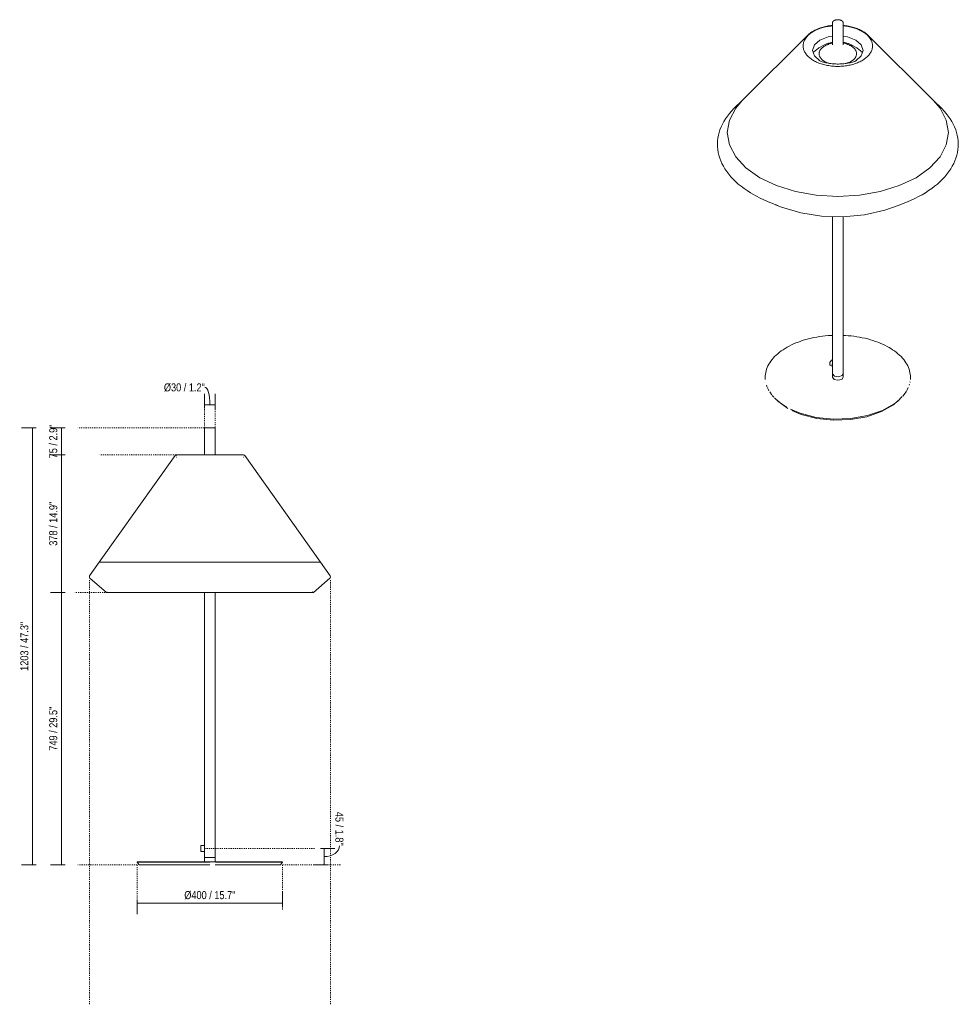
# Model space of a CAD drawing. Header units: millimetres. Extents: x -7115 to -4532, y -384 to 6923.
# Tile 1 of 2: x -7115 to -4532, y -384 to 2325. Entities that reach past the tile are written whole.
import ezdxf

# ---------------------------------------------------------------- set-up
doc = ezdxf.new("R2010")
doc.units = ezdxf.units.MM
doc.linetypes.add('Dash', pattern=[6, 3, -3])
doc.layers.add('A-ANNO-DIMS', color=7, linetype='Dash', lineweight=9, true_color=0xd2d2d2)
doc.layers.add('A-ANNO-DIMS-10', color=7, linetype='Continuous', lineweight=9)
doc.layers.add('E-LITE-EQPM', color=7, linetype='Continuous', lineweight=20)
doc.styles.add('Arial Narrow', font='ARIALN.TTF', dxfattribs={"height": 22})
doc.dimstyles.new('FARO_-_2_2mm_Arial_Narrow_mm_Inch_Left', dxfattribs={"dimscale": 304.8, "dimtxt": 22.515481, "dimasz": 0, "dimexe": 0.098425, "dimexo": 0.0625, "dimgap": 0.016404, "dimtad": 1, "dimdec": 0, "dimzin": 0, "dimdsep": 46, "dimtxsty": 'Arial Narrow', "dimblk1": 'NONE', "dimblk2": 'NONE', "dimsah": 1, "dimcen": 0.09, "dimadec": 0, "dimazin": 0, "dimtfac": 1, "dimtdec": 4, "dimtix": 1, "dimtmove": 0, "dimatfit": 3, "dimfxl": 0.032808, "dimfxlon": 1, "dimtvp": 1, "dimtolj": 1, "dimtzin": 0, "dimarcsym": 2})
doc.dimstyles.new('FARO_-_2_2mm_Arial_Narrow_mm_Inch_Left_1', dxfattribs={"dimscale": 304.8, "dimtxt": 22.515481, "dimasz": 0, "dimexe": 0.098425, "dimexo": 0.0625, "dimgap": 0.016404, "dimtad": 1, "dimdec": 0, "dimzin": 0, "dimdsep": 46, "dimtxsty": 'Arial Narrow', "dimblk1": 'NONE', "dimblk2": 'NONE', "dimsah": 1, "dimcen": 0.09, "dimadec": 0, "dimazin": 0, "dimtfac": 1, "dimtdec": 4, "dimtix": 1, "dimtmove": 1, "dimatfit": 3, "dimfxl": 0.032808, "dimfxlon": 1, "dimtvp": 1, "dimtolj": 1, "dimtzin": 0, "dimarcsym": 2})
doc.dimstyles.new('FARO_-_2_2mm_Arial_Narrow_mm_Inch_Right', dxfattribs={"dimscale": 304.8, "dimtxt": 22.515481, "dimasz": 0, "dimexe": 0.098425, "dimexo": 0.0625, "dimgap": 0.016404, "dimtad": 1, "dimdec": 0, "dimzin": 0, "dimdsep": 46, "dimtxsty": 'Arial Narrow', "dimblk1": 'NONE', "dimblk2": 'NONE', "dimsah": 1, "dimcen": 0.09, "dimadec": 0, "dimazin": 0, "dimtfac": 1, "dimtdec": 4, "dimtix": 1, "dimtmove": 1, "dimatfit": 3, "dimfxl": 0.032808, "dimfxlon": 1, "dimtvp": 1, "dimtolj": 1, "dimtzin": 0, "dimarcsym": 2})

# ---------------------------------------------------------------- blocks, each defined once
blk = doc.blocks.new('71575-07 - 71575-07 SAIGON Grey_brown floor 1M W70-548663-Alzado_PDF')
at = {"layer": 'E-LITE-EQPM'}
for p, q in [((-6606.7, 1201.5), (-6606.7, 1127.7)), ((-6576.7, 1127.7), (-6576.7, 1201.5)), ((-6687.5, 1126), (-6896.1, 832.5)), ((-6683.7, 1126.5), (-6684.6, 1126.5)), ((-6683.9, 1121.5), (-6684.6, 1121.5)), ((-6499.7, 1121.5), (-6498.8, 1121.5)), ((-6499.6, 1126.5), (-6498.8, 1126.5)), ((-6287.3, 832.5), (-6495.9, 1126)), ((-6896.1, 832.5), (-6922.6, 795.2)), ((-6896.1, 832.5), (-6895.5, 832.5)), ((-6895.5, 832.5), (-6896.1, 832.5)), ((-6895.5, 832.5), (-6893.5, 832.5)), ((-6893.5, 832.5), (-6895.5, 832.5)), ((-6893.5, 832.5), (-6890.3, 832.5)), ((-6890.3, 832.5), (-6893.5, 832.5)), ((-6890.3, 832.5), (-6885.8, 832.5)), ((-6885.8, 832.5), (-6890.3, 832.5)), ((-6885.8, 832.5), (-6880, 832.5)), ((-6880, 832.5), (-6885.8, 832.5)), ((-6880, 832.5), (-6873, 832.5)), ((-6873, 832.5), (-6880, 832.5)), ((-6873, 832.5), (-6855.3, 832.5)), ((-6855.3, 832.5), (-6873, 832.5)), ((-6855.3, 832.5), (-6844.8, 832.5)), ((-6844.8, 832.5), (-6855.3, 832.5)), ((-6844.8, 832.5), (-6833.2, 832.5)), ((-6833.2, 832.5), (-6844.8, 832.5)), ((-6833.2, 832.5), (-6820.6, 832.5)), ((-6820.6, 832.5), (-6833.2, 832.5)), ((-6820.6, 832.5), (-6807, 832.5)), ((-6807, 832.5), (-6820.6, 832.5)), ((-6807, 832.5), (-6792.4, 832.5)), ((-6792.4, 832.5), (-6807, 832.5)), ((-6792.4, 832.5), (-6777, 832.5)), ((-6777, 832.5), (-6792.4, 832.5)), ((-6777, 832.5), (-6760.8, 832.5)), ((-6760.8, 832.5), (-6777, 832.5)), ((-6760.8, 832.5), (-6743.9, 832.5)), ((-6743.9, 832.5), (-6760.8, 832.5)), ((-6743.9, 832.5), (-6726.4, 832.5)), ((-6726.4, 832.5), (-6743.9, 832.5)), ((-6726.4, 832.5), (-6689.6, 832.5)), ((-6689.6, 832.5), (-6726.4, 832.5)), ((-6689.6, 832.5), (-6670.5, 832.5)), ((-6670.5, 832.5), (-6689.6, 832.5)), ((-6670.5, 832.5), (-6611.6, 832.5)), ((-6611.6, 832.5), (-6670.5, 832.5)), ((-6611.6, 832.5), (-6591.7, 832.5)), ((-6591.7, 832.5), (-6611.6, 832.5)), ((-6591.7, 832.5), (-6571.8, 832.5)), ((-6571.8, 832.5), (-6591.7, 832.5)), ((-6571.8, 832.5), (-6512.9, 832.5)), ((-6512.9, 832.5), (-6571.8, 832.5)), ((-6512.9, 832.5), (-6493.9, 832.5)), ((-6493.9, 832.5), (-6512.9, 832.5)), ((-6493.9, 832.5), (-6457.1, 832.5)), ((-6457.1, 832.5), (-6493.9, 832.5)), ((-6457.1, 832.5), (-6439.5, 832.5)), ((-6439.5, 832.5), (-6457.1, 832.5)), ((-6439.5, 832.5), (-6422.6, 832.5)), ((-6422.6, 832.5), (-6439.5, 832.5)), ((-6422.6, 832.5), (-6406.4, 832.5)), ((-6406.4, 832.5), (-6422.6, 832.5)), ((-6406.4, 832.5), (-6391, 832.5)), ((-6391, 832.5), (-6406.4, 832.5)), ((-6391, 832.5), (-6362.8, 832.5)), ((-6362.8, 832.5), (-6391, 832.5)), ((-6362.8, 832.5), (-6350.2, 832.5)), ((-6350.2, 832.5), (-6362.8, 832.5)), ((-6350.2, 832.5), (-6338.6, 832.5)), ((-6338.6, 832.5), (-6350.2, 832.5)), ((-6338.6, 832.5), (-6328.1, 832.5)), ((-6328.1, 832.5), (-6338.6, 832.5)), ((-6328.1, 832.5), (-6310.5, 832.5)), ((-6310.5, 832.5), (-6328.1, 832.5)), ((-6310.5, 832.5), (-6303.4, 832.5)), ((-6303.4, 832.5), (-6310.5, 832.5)), ((-6303.4, 832.5), (-6297.7, 832.5)), ((-6297.7, 832.5), (-6303.4, 832.5)), ((-6297.7, 832.5), (-6289.9, 832.5)), ((-6289.9, 832.5), (-6297.7, 832.5)), ((-6289.9, 832.5), (-6287.9, 832.5)), ((-6287.9, 832.5), (-6289.9, 832.5)), ((-6287.9, 832.5), (-6287.3, 832.5)), ((-6287.3, 832.5), (-6287.9, 832.5)), ((-6260.8, 795.2), (-6287.3, 832.5)), ((-6921.8, 789), (-6876.6, 749.7)), ((-6306.8, 749.7), (-6261.6, 789)), ((-6875, 749.4), (-6876.6, 749.7)), ((-6876.4, 749.7), (-6876.4, 749.7)), ((-6876.4, 749.7), (-6872.2, 749.7)), ((-6874.5, 756.4), (-6874.7, 756.4)), ((-6874.4, 751.5), (-6874.7, 751.5)), ((-6872.2, 749.7), (-6868.1, 749.7)), ((-6868.1, 749.7), (-6862.6, 749.7)), ((-6862.6, 749.7), (-6855.8, 749.7)), ((-6855.8, 749.7), (-6847.7, 749.7)), ((-6847.7, 749.7), (-6838.4, 749.7)), ((-6838.4, 749.7), (-6827.9, 749.7)), ((-6827.9, 749.7), (-6816.2, 749.7)), ((-6816.2, 749.7), (-6803.4, 749.7)), ((-6803.4, 749.7), (-6789.6, 749.7)), ((-6789.6, 749.7), (-6774.8, 749.7)), ((-6774.8, 749.7), (-6759.1, 749.7)), ((-6759.1, 749.7), (-6742.7, 749.7)), ((-6742.7, 749.7), (-6725.4, 749.7)), ((-6725.4, 749.7), (-6707.6, 749.7)), ((-6707.6, 749.7), (-6689.1, 749.7)), ((-6689.1, 749.7), (-6670.2, 749.7)), ((-6670.2, 749.7), (-6631.4, 749.7)), ((-6631.4, 749.7), (-6611.6, 749.7)), ((-6611.6, 749.7), (-6591.7, 749.7)), ((-6606.7, 749.4), (-6606.7, 52.5)), ((-6591.7, 749.7), (-6552.1, 749.7)), ((-6576.7, 20), (-6576.7, 749.4)), ((-6552.1, 749.7), (-6513.2, 749.7)), ((-6513.2, 749.7), (-6494.3, 749.7)), ((-6494.3, 749.7), (-6475.8, 749.7)), ((-6475.8, 749.7), (-6458, 749.7)), ((-6458, 749.7), (-6440.8, 749.7)), ((-6440.8, 749.7), (-6424.3, 749.7)), ((-6424.3, 749.7), (-6408.6, 749.7)), ((-6408.6, 749.7), (-6393.8, 749.7)), ((-6393.8, 749.7), (-6380, 749.7)), ((-6380, 749.7), (-6367.2, 749.7)), ((-6367.2, 749.7), (-6355.5, 749.7)), ((-6355.5, 749.7), (-6335.7, 749.7)), ((-6335.7, 749.7), (-6327.6, 749.7)), ((-6327.6, 749.7), (-6320.8, 749.7)), ((-6320.8, 749.7), (-6315.3, 749.7)), ((-6315.3, 749.7), (-6311.2, 749.7)), ((-6311.2, 749.7), (-6307, 749.7)), ((-6309.7, 751.5), (-6308.7, 751.5)), ((-6306.8, 749.7), (-6308.4, 749.4)), ((-6307, 749.7), (-6307, 749.7)), ((-6616.2, 53), (-6616.8, 52.5)), ((-6616.8, 37.5), (-6616.8, 52.5)), ((-6616.8, 37.5), (-6616.2, 37)), ((-6606.7, 53), (-6616.2, 53)), ((-6616.2, 53), (-6616.2, 37)), ((-6616.2, 37), (-6606.7, 37)), ((-6606.7, 53), (-6606.7, 37)), ((-6606.7, 37.5), (-6606.7, 20)), ((-6791.7, 7.3), (-6786.2, 0)), ((-6591.7, 7.3), (-6791.6, 7.3)), ((-6789.5, 8), (-6791.1, 8)), ((-6791.1, 8), (-6591.7, 8)), ((-6788.6, 8), (-6789, 8)), ((-6787.2, 8), (-6788.3, 8)), ((-6591.7, 0), (-6786, 0)), ((-6785.4, 8), (-6785.9, 8)), ((-6606.7, 20), (-6606.7, 8)), ((-6606.7, 20), (-6606.4, 20)), ((-6605.9, 20), (-6606.4, 20)), ((-6605.9, 20), (-6605.2, 20)), ((-6604.2, 20), (-6605.2, 20)), ((-6604.2, 20), (-6603, 20)), ((-6601.6, 20), (-6603, 20)), ((-6601.7, 20), (-6600.1, 20)), ((-6598.4, 20), (-6600.1, 20)), ((-6598.4, 20), (-6596.6, 20)), ((-6594.7, 20), (-6596.6, 20)), ((-6594.7, 20), (-6592.7, 20)), ((-6591.7, 20), (-6592.7, 20)), ((-6590.8, 20), (-6591.7, 20)), ((-6591.7, 8), (-6392.4, 8)), ((-6590.8, 20), (-6589.9, 20)), ((-6589.9, 20), (-6588.8, 20)), ((-6587, 20), (-6588.8, 20)), ((-6587, 20), (-6585.1, 20)), ((-6583.4, 20), (-6585.1, 20)), ((-6583.4, 20), (-6581.8, 20)), ((-6580.5, 20), (-6581.9, 20)), ((-6580.5, 20), (-6579.3, 20)), ((-6578.3, 20), (-6579.3, 20)), ((-6578.3, 20), (-6577.5, 20)), ((-6577, 20), (-6577.5, 20)), ((-6577, 20), (-6576.7, 20)), ((-6576.7, 20), (-6576.8, 20)), ((-6397.4, 0), (-6576.8, 0)), ((-6576.7, 8), (-6576.7, 20)), ((-6391.9, 7.3), (-6576.4, 7.3)), ((-6399.5, 8), (-6400.1, 8)), ((-6396.6, 8), (-6397.5, 8)), ((-6397.2, 0), (-6391.7, 7.3)), ((-6392.4, 8), (-6396.2, 8))]:
    blk.add_line(p, q, dxfattribs=at)
at = {"layer": 'E-LITE-EQPM', "flags": 128}
for points in [[(-6606.7, 1201.5), (-6606.2, 1202.3), (-6605.7, 1202.5)], [(-6591.7, 1202.5), (-6596.7, 1202.5), (-6601.1, 1202.5), (-6604.2, 1202.5), (-6605.6, 1202.5), (-6605.7, 1202.5)], [(-6605.7, 1202.5), (-6604.8, 1202.5), (-6602.1, 1202.5), (-6598, 1202.5), (-6593.1, 1202.5), (-6591.7, 1202.5)], [(-6591.7, 1202.5), (-6586.7, 1202.5), (-6582.3, 1202.5), (-6579.2, 1202.5), (-6577.8, 1202.5), (-6577.7, 1202.5)], [(-6577.7, 1202.5), (-6578.6, 1202.5), (-6581.3, 1202.5), (-6585.4, 1202.5), (-6590.3, 1202.5), (-6591.7, 1202.5)], [(-6577.7, 1202.5), (-6576.9, 1202), (-6576.7, 1201.5)], [(-6687.5, 1126), (-6685.3, 1127.6), (-6684.3, 1127.7)], [(-6591.7, 1127.7), (-6604.9, 1127.7), (-6617.8, 1127.7), (-6630.2, 1127.7), (-6641.8, 1127.7), (-6652.4, 1127.7), (-6661.7, 1127.7), (-6669.7, 1127.7), (-6676, 1127.7), (-6680.6, 1127.7), (-6683.4, 1127.7), (-6684.3, 1127.7)], [(-6684.3, 1127.7), (-6683.3, 1127.7), (-6680.5, 1127.7), (-6675.9, 1127.7), (-6669.5, 1127.7), (-6661.6, 1127.7), (-6652.3, 1127.7), (-6641.7, 1127.7), (-6630, 1127.7), (-6617.6, 1127.7), (-6606.7, 1127.7)], [(-6499.1, 1127.7), (-6500.1, 1127.7), (-6502.9, 1127.7), (-6507.5, 1127.7), (-6513.9, 1127.7), (-6521.8, 1127.7), (-6531.2, 1127.7), (-6541.8, 1127.7), (-6553.4, 1127.7), (-6565.8, 1127.7), (-6578.7, 1127.7), (-6591.7, 1127.7)], [(-6576.7, 1127.7), (-6565.6, 1127.7), (-6553.2, 1127.7), (-6541.6, 1127.7), (-6531, 1127.7), (-6521.7, 1127.7), (-6513.8, 1127.7), (-6507.4, 1127.7), (-6502.8, 1127.7), (-6500.1, 1127.7), (-6499.1, 1127.7)], [(-6499.1, 1127.7), (-6496.6, 1126.8), (-6495.9, 1126)], [(-6921.8, 789), (-6923.3, 791.5), (-6923, 794.4), (-6922.6, 795.2)], [(-6260.8, 795.2), (-6260, 792.4), (-6260.9, 789.7), (-6261.6, 789)], [(-6606.6, 749.4), (-6614.8, 749.4), (-6637.8, 749.4), (-6660.5, 749.4), (-6682.7, 749.4), (-6704.3, 749.4), (-6725.1, 749.4), (-6745.1, 749.4), (-6764, 749.4), (-6781.8, 749.4), (-6798.3, 749.4), (-6813.5, 749.4), (-6827.1, 749.4), (-6839.2, 749.4), (-6849.6, 749.4), (-6858.4, 749.4), (-6865.3, 749.4), (-6870.4, 749.4), (-6873.6, 749.4), (-6875, 749.4), (-6875, 749.4)], [(-6875, 749.4), (-6874.1, 749.4), (-6871.3, 749.4), (-6866.6, 749.4), (-6860, 749.4), (-6851.7, 749.4), (-6841.6, 749.4), (-6829.9, 749.4), (-6816.6, 749.4), (-6801.8, 749.4), (-6785.6, 749.4), (-6768, 749.4), (-6749.3, 749.4), (-6729.6, 749.4), (-6708.9, 749.4), (-6687.5, 749.4), (-6665.4, 749.4), (-6642.8, 749.4), (-6619.9, 749.4), (-6596.8, 749.4), (-6591.7, 749.4)], [(-6591.7, 749.4), (-6568.6, 749.4), (-6545.6, 749.4), (-6522.9, 749.4), (-6500.7, 749.4), (-6479.1, 749.4), (-6458.3, 749.4), (-6438.3, 749.4), (-6419.4, 749.4), (-6401.6, 749.4), (-6385.1, 749.4), (-6369.9, 749.4), (-6356.3, 749.4), (-6344.2, 749.4), (-6333.8, 749.4), (-6325.1, 749.4), (-6318.1, 749.4), (-6313, 749.4), (-6309.8, 749.4), (-6308.4, 749.4), (-6308.4, 749.4)], [(-6308.4, 749.4), (-6309.3, 749.4), (-6312.2, 749.4), (-6316.9, 749.4), (-6323.4, 749.4), (-6331.7, 749.4), (-6341.8, 749.4), (-6353.5, 749.4), (-6366.8, 749.4), (-6381.6, 749.4), (-6397.9, 749.4), (-6415.4, 749.4), (-6434.1, 749.4), (-6453.8, 749.4), (-6474.5, 749.4), (-6495.9, 749.4), (-6518, 749.4), (-6540.6, 749.4), (-6563.5, 749.4), (-6576.8, 749.4)], [(-6791.7, 7.3), (-6791.4, 7.9), (-6791.2, 8)], [(-6392.2, 8), (-6391.7, 7.6), (-6391.7, 7.3)]]:
    blk.add_lwpolyline(points, dxfattribs=at)
blk = doc.blocks.new('71575-07 - 71575-07 SAIGON Grey_brown floor 1M W70-548663-00 Isometrico PDF')
at = {"layer": 'E-LITE-EQPM', "color": 8, "lineweight": 9}
for points in [[(-7104.6, 2253.1), (-7104.6, 2255.4), (-7104.4, 2257.7), (-7104, 2260), (-7103.4, 2262.3), (-7102.7, 2264.5), (-7101.8, 2266.8), (-7100.8, 2269), (-7099.6, 2271.2), (-7098.3, 2273.3), (-7096.9, 2275.5), (-7095.2, 2277.5), (-7093.6, 2279.5), (-7091.6, 2281.5), (-7089.7, 2283.4), (-7087.6, 2285.3), (-7085.3, 2287), (-7083, 2288.9), (-7080.5, 2290.5), (-7078, 2292.2), (-7075.2, 2293.7), (-7072.4, 2295.2), (-7069.6, 2296.6), (-7066.6, 2298), (-7063.5, 2299.3), (-7060.4, 2300.5), (-7057.2, 2301.7), (-7053.8, 2302.7), (-7050.5, 2303.7), (-7047, 2304.7), (-7043.5, 2305.5), (-7040, 2306.2), (-7036.4, 2306.9), (-7032.7, 2307.5), (-7029, 2308), (-7025.3, 2308.4), (-7024.3, 2308.5)], [(-7092.1, 2282.6), (-7090, 2284.5), (-7087.9, 2286.3), (-7085.5, 2288.2), (-7083.2, 2289.9), (-7080.7, 2291.7), (-7078, 2293.3), (-7075.2, 2294.9), (-7072.4, 2296.4), (-7069.5, 2297.8), (-7066.5, 2299.3), (-7063.4, 2300.5), (-7060.2, 2301.7), (-7056.9, 2302.8), (-7053.6, 2303.9), (-7050.1, 2304.9), (-7046.7, 2305.9), (-7043.1, 2306.6), (-7039.5, 2307.4), (-7035.9, 2308.1), (-7032.2, 2308.7), (-7028.6, 2309.2), (-7024.9, 2309.5), (-7024.3, 2309.5)], [(-7024.3, 2316.3), (-7024.3, 2316.7), (-7024.3, 2317.1), (-7024.2, 2317.5), (-7024.1, 2317.9), (-7024, 2318.3), (-7023.8, 2318.6), (-7023.7, 2319), (-7023.5, 2319.3), (-7023.3, 2319.7), (-7023, 2320), (-7022.7, 2320.4), (-7022.4, 2320.7), (-7022.1, 2321), (-7021.9, 2321.3), (-7021.6, 2321.6), (-7021.2, 2321.9), (-7020.8, 2322.2), (-7020.4, 2322.5), (-7020, 2322.7), (-7019.5, 2322.9), (-7019.1, 2323.2), (-7018.7, 2323.4), (-7018.2, 2323.6), (-7017.8, 2323.8), (-7017.2, 2324), (-7016.7, 2324.2), (-7016.2, 2324.4), (-7015.7, 2324.5), (-7015.2, 2324.7), (-7014.6, 2324.8), (-7014.1, 2324.9), (-7013.5, 2325.1), (-7012.9, 2325.1), (-7012.3, 2325.2), (-7011.9, 2325.3), (-7011.3, 2325.3), (-7010.7, 2325.4), (-7010.1, 2325.4), (-7009.5, 2325.4), (-7008.9, 2325.4), (-7008.4, 2325.4), (-7007.8, 2325.4), (-7007.2, 2325.3), (-7006.6, 2325.3), (-7006, 2325.2), (-7005.5, 2325.1), (-7004.9, 2325), (-7004.4, 2324.9), (-7003.8, 2324.8), (-7003.2, 2324.6), (-7002.7, 2324.5), (-7002.2, 2324.3), (-7001.7, 2324.1), (-7001.2, 2323.9), (-7000.7, 2323.7), (-7000.2, 2323.5), (-6999.8, 2323.3), (-6999.3, 2323.1), (-6998.9, 2322.8)], [(-6994.4, 2316.3), (-6994.4, 2316.7), (-6994.4, 2317.1), (-6994.5, 2317.5), (-6994.6, 2317.9), (-6994.7, 2318.3), (-6994.9, 2318.6), (-6995, 2319), (-6995.2, 2319.3), (-6995.4, 2319.7), (-6995.6, 2320), (-6995.9, 2320.4), (-6996.2, 2320.7), (-6996.5, 2321), (-6996.8, 2321.3), (-6997.1, 2321.6), (-6997.5, 2321.9), (-6997.9, 2322.2), (-6998.3, 2322.5), (-6998.7, 2322.7), (-6998.9, 2322.8)], [(-6994.4, 2309.5), (-6990.9, 2309.3), (-6987.2, 2308.8), (-6983.5, 2308.2), (-6979.9, 2307.5), (-6976.3, 2306.8), (-6972.7, 2306), (-6969.2, 2305.1), (-6965.9, 2304.1), (-6962.5, 2303.1), (-6959.2, 2302), (-6955.9, 2300.8), (-6952.8, 2299.4), (-6949.8, 2298.2), (-6946.8, 2296.7), (-6944, 2295.2), (-6942, 2294.1)], [(-6994.4, 2308.5), (-6991.6, 2308.2), (-6987.9, 2307.8), (-6984.3, 2307.2), (-6980.6, 2306.6), (-6977, 2305.9), (-6973.5, 2305.1), (-6970, 2304.3), (-6966.6, 2303.3), (-6963.3, 2302.3), (-6960, 2301.2), (-6956.8, 2300), (-6953.7, 2298.8), (-6950.7, 2297.4), (-6947.8, 2296), (-6944.9, 2294.5), (-6942.5, 2293.1)], [(-7058.5, 2212.4), (-7073.6, 2225.5), (-7078.9, 2240.8), (-7073.6, 2256.2), (-7058.5, 2269.3), (-7035.9, 2277.9), (-7024.4, 2280)], [(-6994.3, 2280), (-6982.7, 2277.9), (-6960.1, 2269.3)], [(-6914, 2253.1), (-6914.1, 2255.4), (-6914.3, 2257.7), (-6914.7, 2260), (-6915.3, 2262.3), (-6916, 2264.5), (-6916.8, 2266.8), (-6917.9, 2269), (-6919.1, 2271.2), (-6920.3, 2273.3), (-6921.8, 2275.5), (-6923.4, 2277.5), (-6925.1, 2279.5), (-6927, 2281.5), (-6929, 2283.4), (-6931.1, 2285.3), (-6933.3, 2287), (-6935.7, 2288.9), (-6938.2, 2290.5), (-6940.7, 2292.2), (-6942.5, 2293.1)], [(-6926.5, 2282.6), (-6928.7, 2284.5), (-6930.8, 2286.3), (-6933.1, 2288.2), (-6935.5, 2289.9), (-6938, 2291.7), (-6940.7, 2293.3), (-6942, 2294.1)], [(-7104.6, 2253.1), (-7104.6, 2250.7), (-7104.4, 2248.5), (-7104, 2246.2), (-7103.4, 2243.8), (-7102.7, 2241.6), (-7101.8, 2239.4), (-7100.8, 2237.1), (-7099.6, 2235), (-7098.3, 2232.9), (-7096.9, 2230.7), (-7095.2, 2228.7), (-7093.6, 2226.7), (-7091.6, 2224.7), (-7089.7, 2222.8), (-7087.6, 2220.9), (-7085.3, 2219.1), (-7083, 2217.3), (-7080.5, 2215.6), (-7078, 2214), (-7076.2, 2213)], [(-6914, 2253.1), (-6914.1, 2250.7), (-6914.3, 2248.5), (-6914.7, 2246.2), (-6915.3, 2243.8), (-6916, 2241.6), (-6916.8, 2239.4), (-6917.9, 2237.1), (-6919.1, 2235), (-6920.3, 2232.9), (-6921.8, 2230.7), (-6923.4, 2228.7), (-6925.1, 2226.7), (-6927, 2224.7), (-6929, 2222.8), (-6931.1, 2220.9), (-6933.3, 2219.1), (-6935.7, 2217.3), (-6938.2, 2215.6), (-6940.7, 2214), (-6943.4, 2212.4), (-6946.2, 2210.9), (-6949.1, 2209.5), (-6952.1, 2208.1), (-6955.2, 2206.8), (-6958.3, 2205.6), (-6961.5, 2204.4), (-6964.9, 2203.4), (-6968.2, 2202.4), (-6971.7, 2201.5), (-6975.2, 2200.6), (-6978.7, 2199.9), (-6982.3, 2199.3), (-6985.9, 2198.7), (-6989.6, 2198.1), (-6993.3, 2197.7), (-6997, 2197.4), (-7000.8, 2197.1), (-7004.6, 2197), (-7008.4, 2196.9), (-7012.1, 2196.9), (-7015.8, 2197), (-7019.6, 2197.2), (-7023.3, 2197.5), (-7027.1, 2197.9), (-7030.8, 2198.4), (-7034.4, 2198.9), (-7038.1, 2199.6), (-7041.7, 2200.2), (-7045.1, 2201), (-7048.6, 2201.9), (-7052, 2202.9), (-7055.3, 2203.8), (-7058.6, 2205), (-7061.8, 2206.2), (-7065, 2207.4), (-7068, 2208.7), (-7070.9, 2210.1), (-7073.8, 2211.6), (-7076.2, 2213)], [(-7075.8, 2236), (-7075.2, 2236.6), (-7073, 2238.8), (-7070.7, 2240.8), (-7068.3, 2242.7), (-7066, 2244.4), (-7063.7, 2246.1), (-7061.3, 2247.6), (-7059.7, 2248.6)], [(-7045.6, 2210.5), (-7047.1, 2211.4), (-7048.4, 2212.3), (-7049.8, 2213.2), (-7051.1, 2214.1), (-7052.2, 2215.1), (-7053.3, 2216.2), (-7054.4, 2217.1), (-7055.3, 2218.2), (-7056.2, 2219.3), (-7057.1, 2220.4), (-7057.8, 2221.5), (-7058.4, 2222.7), (-7059, 2223.8), (-7059.5, 2225), (-7060, 2226.2), (-7060.3, 2227.4), (-7060.6, 2228.6), (-7060.8, 2229.8), (-7060.9, 2231), (-7060.9, 2232.2), (-7060.8, 2233.4), (-7060.7, 2234.6), (-7060.4, 2235.9), (-7060.1, 2237), (-7059.7, 2238.2), (-7059.2, 2239.4), (-7058.6, 2240.5), (-7058, 2241.7), (-7057.3, 2242.9), (-7056.4, 2243.9), (-7055.5, 2245.1), (-7054.7, 2246.2), (-7053.6, 2247.1), (-7052.5, 2248.2), (-7051.4, 2249.2), (-7050.1, 2250.1), (-7048.8, 2251.1), (-7047.5, 2252), (-7046.1, 2252.9), (-7044.6, 2253.6), (-7043.1, 2254.5), (-7041.5, 2255.2), (-7039.9, 2256), (-7038.2, 2256.6), (-7036.4, 2257.3), (-7034.7, 2257.9), (-7032.9, 2258.5), (-7031.9, 2258.8)], [(-7049.5, 2254.4), (-7047.9, 2255.3), (-7046.2, 2256.2), (-7044.4, 2257), (-7042.6, 2257.8), (-7040.7, 2258.6), (-7038.7, 2259.3), (-7036.8, 2259.9), (-7034.8, 2260.5), (-7032.7, 2261.1), (-7030.7, 2261.6), (-7028.6, 2262.1), (-7026.4, 2262.6), (-7024.3, 2262.9)], [(-6994.4, 2262.9), (-6992.8, 2262.7), (-6990.7, 2262.2), (-6988.6, 2261.8), (-6986.4, 2261.3), (-6984.4, 2260.7), (-6982.4, 2260.1), (-6980.4, 2259.5), (-6978.5, 2258.8), (-6976.6, 2258), (-6974.8, 2257.2), (-6972.9, 2256.4), (-6971.3, 2255.6), (-6969.5, 2254.7), (-6969.2, 2254.4)], [(-6973, 2253.1), (-6974.5, 2253.9), (-6976, 2254.7), (-6977.6, 2255.5), (-6979.2, 2256.2), (-6981, 2256.8), (-6982.6, 2257.4), (-6984.5, 2258.1), (-6986.3, 2258.6), (-6986.8, 2258.8)], [(-6985.3, 2205.3), (-6985, 2205.4), (-6983.1, 2206), (-6981.4, 2206.6), (-6979.7, 2207.2), (-6978.1, 2207.9), (-6976.4, 2208.7), (-6974.9, 2209.5), (-6973.4, 2210.2), (-6972, 2211.1), (-6970.5, 2212), (-6969.2, 2213), (-6968, 2213.8), (-6966.7, 2214.8), (-6965.7, 2215.9), (-6964.6, 2216.8), (-6963.6, 2217.9), (-6962.6, 2219), (-6961.9, 2220.1), (-6961.1, 2221.2), (-6960.4, 2222.4), (-6959.7, 2223.5), (-6959.2, 2224.7), (-6958.8, 2225.9), (-6958.5, 2227), (-6958.2, 2228.3), (-6958, 2229.5), (-6957.8, 2230.7), (-6957.8, 2231.9), (-6957.8, 2233.2), (-6958, 2234.3), (-6958.2, 2235.5), (-6958.5, 2236.7), (-6958.9, 2237.9), (-6959.3, 2239.1), (-6959.9, 2240.2), (-6960.5, 2241.4), (-6961.2, 2242.6), (-6962, 2243.6), (-6962.8, 2244.8), (-6963.8, 2245.9), (-6964.8, 2246.8), (-6965.9, 2247.9), (-6967, 2248.9), (-6968.2, 2249.8), (-6969.4, 2250.8), (-6970.8, 2251.7), (-6972.2, 2252.6), (-6973, 2253.1)], [(-6960.1, 2269.3), (-6945.1, 2256.2), (-6939.7, 2240.8), (-6945.1, 2225.5), (-6960.1, 2212.4), (-6963.6, 2210.5)], [(-6942.8, 2236), (-6943.4, 2236.6), (-6945.7, 2238.8), (-6948, 2240.8), (-6950.3, 2242.7), (-6952.6, 2244.4), (-6955, 2246.1), (-6957.4, 2247.6), (-6959, 2248.6)], [(-6957, 2213.1), (-6959.9, 2211.9), (-6963, 2210.7), (-6966.1, 2209.8), (-6969.2, 2208.8), (-6972.5, 2207.9), (-6975.8, 2207), (-6979.2, 2206.4), (-6982.6, 2205.7), (-6986, 2205.1), (-6989.6, 2204.6), (-6993.1, 2204.2), (-6996.7, 2203.8), (-7000.2, 2203.6), (-7003.9, 2203.5), (-7007.5, 2203.4), (-7011.1, 2203.4), (-7014.7, 2203.5), (-7018.3, 2203.6), (-7021.9, 2203.8), (-7025.4, 2204.2), (-7028.9, 2204.6), (-7032.4, 2205.1), (-7035.9, 2205.7), (-7039.3, 2206.4), (-7042.7, 2207), (-7046, 2207.8), (-7049.2, 2208.8), (-7052.4, 2209.7), (-7055.5, 2210.7), (-7058.5, 2211.8), (-7061.6, 2213), (-7061.7, 2213.1)], [(-7045.6, 2210.5), (-7044.2, 2209.7), (-7042.6, 2208.9), (-7041.1, 2208.1), (-7039.4, 2207.4), (-7037.7, 2206.8), (-7036, 2206.1), (-7034.2, 2205.5), (-7033.8, 2205.4)], [(-7272.4, 2103.4), (-7290.4, 2082.3), (-7307.7, 2049.3), (-7313.5, 2015.1), (-7307.7, 1980.8), (-7290.4, 1947.8), (-7262.3, 1917.4), (-7224.4, 1890.7)], [(-7224.4, 1890.7), (-7262.3, 1917.4), (-7290.4, 1947.8), (-7307.7, 1980.8), (-7313.5, 2015.1), (-7307.7, 2049.3), (-7290.4, 2082.3), (-7272.4, 2103.4)], [(-7224.4, 1890.7), (-7178.3, 1868.9), (-7125.7, 1852.7), (-7068.6, 1842.7), (-7009.3, 1839.3), (-6950, 1842.7), (-6893, 1852.7), (-6840.3, 1868.9), (-6794.2, 1890.7), (-6756.4, 1917.4), (-6728.2, 1947.8), (-6711, 1980.8), (-6705.1, 2015.1), (-6711, 2049.3), (-6728.2, 2082.3), (-6746.3, 2103.4)], [(-6746.3, 2103.4), (-6728.2, 2082.3), (-6711, 2049.3), (-6705.1, 2015.1), (-6711, 1980.8), (-6728.2, 1947.8), (-6756.4, 1917.4), (-6794.2, 1890.7), (-6840.3, 1868.9), (-6893, 1852.7), (-6950, 1842.7), (-7009.3, 1839.3), (-7068.6, 1842.7), (-7125.7, 1852.7), (-7178.3, 1868.9), (-7224.4, 1890.7)], [(-7295.2, 2080.7), (-7301.7, 2073.9), (-7307.7, 2067), (-7313.3, 2059.9), (-7318.4, 2052.7), (-7322.9, 2045.3), (-7327, 2038), (-7330.6, 2030.4), (-7333.6, 2022.7), (-7336.1, 2015.1), (-7338.1, 2007.3), (-7339.5, 1999.4), (-7340.5, 1991.6), (-7340.8, 1983.7), (-7340.7, 1975.8), (-7339.9, 1968), (-7338.7, 1960.1), (-7336.8, 1952.4), (-7334.5, 1944.6), (-7331.7, 1936.9), (-7328.3, 1929.3), (-7324.3, 1921.9), (-7319.9, 1914.6), (-7315, 1907.3), (-7309.5, 1900.2), (-7303.7, 1893.2), (-7297.4, 1886.4), (-7290.5, 1879.8), (-7283.3, 1873.2), (-7275.7, 1867), (-7267.5, 1860.9), (-7259.1, 1855), (-7250.1, 1849.3), (-7242.8, 1844.9)], [(-6723.5, 2080.7), (-6717, 2073.9), (-6711, 2067), (-6705.3, 2059.9), (-6700.3, 2052.7), (-6695.7, 2045.3), (-6691.7, 2038), (-6688.1, 2030.4), (-6685, 2022.7), (-6682.5, 2015.1), (-6680.6, 2007.3), (-6679.1, 1999.4), (-6678.2, 1991.6), (-6677.9, 1983.7), (-6678, 1975.8), (-6678.7, 1968), (-6680, 1960.1), (-6681.8, 1952.4), (-6684.2, 1944.6), (-6687, 1936.9), (-6690.4, 1929.3), (-6694.4, 1921.9), (-6698.7, 1914.6), (-6703.7, 1907.3), (-6709.1, 1900.2), (-6714.9, 1893.2), (-6721.3, 1886.4), (-6728.1, 1879.8), (-6735.3, 1873.2), (-6743, 1867), (-6751.1, 1860.9), (-6759.6, 1855), (-6768.5, 1849.3), (-6777.7, 1843.7), (-6787.5, 1838.5), (-6797.4, 1833.5), (-6807.7, 1828.7), (-6817.4, 1824.5)], [(-7242.8, 1844.9), (-7233.3, 1839.6), (-7223.3, 1834.5), (-7213.1, 1829.7), (-7202.5, 1825), (-7201.2, 1824.5)], [(-7180.6, 1816.1), (-7164.3, 1809.5), (-7111.3, 1793.9), (-7053.9, 1785), (-6994.5, 1783.2), (-6935.7, 1788.6), (-6880.1, 1800.9), (-6843, 1813.9)], [(-7209, 1336.2), (-7209.2, 1340.9), (-7209.1, 1345.5), (-7208.6, 1350.1), (-7207.8, 1354.7), (-7206.8, 1359.3), (-7205.4, 1364), (-7203.7, 1368.4), (-7201.6, 1373), (-7199.3, 1377.4), (-7196.7, 1381.7), (-7193.8, 1386.1), (-7190.5, 1390.4), (-7187, 1394.4), (-7183.2, 1398.5), (-7179.1, 1402.5), (-7174.7, 1406.4), (-7170.1, 1410.2), (-7165.2, 1413.9), (-7160.1, 1417.4), (-7154.7, 1420.8), (-7149.1, 1424.1), (-7143.3, 1427.2), (-7137.3, 1430.4), (-7131, 1433.2), (-7124.6, 1436), (-7117.9, 1438.5), (-7111.2, 1440.9), (-7104.3, 1443.3), (-7097.2, 1445.4), (-7089.9, 1447.3), (-7082.5, 1449.1), (-7075, 1450.7), (-7067.5, 1452.1), (-7059.8, 1453.4), (-7052, 1454.4), (-7044.2, 1455.4), (-7036.3, 1456.1), (-7028.4, 1456.6), (-7024.2, 1456.8)], [(-6994.5, 1456.8), (-6988.6, 1456.5), (-6980.6, 1455.9), (-6972.7, 1455.2), (-6964.9, 1454.2), (-6957.2, 1453.1), (-6949.5, 1451.8), (-6942, 1450.3), (-6934.5, 1448.7), (-6927.1, 1446.9), (-6919.9, 1444.9), (-6912.9, 1442.8), (-6906, 1440.4), (-6899.2, 1438), (-6892.7, 1435.4), (-6886.3, 1432.6), (-6880, 1429.7), (-6874, 1426.6), (-6868.3, 1423.4), (-6868.1, 1423.4)], [(-6809.7, 1336.2), (-6809.5, 1340.9), (-6809.6, 1345.5), (-6810.1, 1350.1), (-6810.8, 1354.7), (-6811.9, 1359.3), (-6813.3, 1364), (-6815, 1368.4), (-6817.1, 1373), (-6819.4, 1377.4), (-6822, 1381.7), (-6824.9, 1386.1), (-6828.2, 1390.4), (-6831.7, 1394.4), (-6835.5, 1398.5), (-6839.6, 1402.5), (-6843.9, 1406.4), (-6848.6, 1410.2), (-6853.5, 1413.9), (-6858.6, 1417.4), (-6863.9, 1420.8), (-6868.1, 1423.4)], [(-7026.7, 1388.6), (-7031.6, 1382.6), (-7031.6, 1376), (-7030.3, 1375)], [(-7024.3, 1379.9), (-7024.9, 1378.7), (-7024.9, 1372.1), (-7024.3, 1371.5)], [(-7024.3, 1352.6), (-7024.2, 1350.7), (-7018.6, 1344.8)], [(-7024.3, 1351.2), (-7024.3, 1351.7), (-7024.3, 1352.1)], [(-6994.4, 1341.9), (-6998.8, 1335.8), (-7009.3, 1333.3), (-7019.9, 1335.8)], [(-7018.6, 1344.8), (-7007.5, 1343.1), (-6997.5, 1346.4), (-6994.5, 1352.8)], [(-6994.4, 1352.3), (-6994.4, 1351.7), (-6994.4, 1351.2)], [(-7198.8, 1304.6), (-7200.2, 1307), (-7201.8, 1310.4)], [(-6820.5, 1303.7), (-6827.1, 1294), (-6830.5, 1289.8)], [(-6812.2, 1322.4), (-6812.8, 1320.6), (-6813.2, 1319.4)], [(-7169.1, 1271.9), (-7180.4, 1281.7), (-7183.4, 1284.7)], [(-6844, 1276.3), (-6856.4, 1266.1), (-6889.5, 1247), (-6929.5, 1233), (-6974.3, 1225), (-7021.1, 1223.3), (-7067.2, 1228.2), (-7109.9, 1239.3), (-7135.7, 1250.1)], [(-6847.7, 1273.4), (-6852, 1270.1), (-6855.3, 1267.8)], [(-6856, 1267.3), (-6886.1, 1250.5), (-6927.3, 1236), (-6973.3, 1227.8), (-7021.4, 1226.1), (-7068.8, 1231.1), (-7112.7, 1242.5), (-7139.3, 1253.7)]]:
    blk.add_lwpolyline(points, dxfattribs=at)
at = {"layer": 'E-LITE-EQPM', "color": 8, "lineweight": 9, "flags": 128}
for points in [[(-7024.3, 2316.3), (-7024.3, 2256)], [(-6994.4, 2256), (-6994.4, 2316.3)], [(-7092.1, 2282.6), (-7272.4, 2103.4)], [(-6746.3, 2103.4), (-6926.5, 2282.6)], [(-7049.5, 2254.4), (-7059.7, 2248.6)], [(-7024.3, 2260.9), (-7031.9, 2258.8)], [(-6986.8, 2258.8), (-6994.4, 2260.9)], [(-6959, 2248.6), (-6969.2, 2254.4)], [(-6941.4, 2236), (-6941.4, 2235.8)], [(-7272.4, 2103.4), (-7295.2, 2080.7)], [(-6723.5, 2080.7), (-6746.3, 2103.4)], [(-7201.2, 1824.5), (-7174.9, 1813.7)], [(-6843.7, 1813.7), (-6817.4, 1824.5)], [(-7024.3, 1783.3), (-7024.3, 1351.7)], [(-6994.4, 1351.7), (-6994.4, 1783.2)], [(-7026.7, 1388.6), (-7027.1, 1388.4)], [(-7024.2, 1389.4), (-7026.7, 1388.6)], [(-7206.3, 1361.1), (-7206.2, 1361.2)], [(-7030.7, 1375.2), (-7023.9, 1371.3)], [(-7209.2, 1343), (-7209.2, 1343.4)], [(-7208.9, 1335), (-7209.1, 1338)], [(-7024.3, 1351.7), (-7024.3, 1341.9)], [(-7019.9, 1335.8), (-7024.3, 1341.9)], [(-6994.4, 1341.9), (-6994.4, 1351.7)], [(-6810.7, 1328.6), (-6810.8, 1327.8)], [(-6809.9, 1348.3), (-6809.8, 1348)], [(-6809.6, 1338.7), (-6809.8, 1335.1)], [(-6809.5, 1339.8), (-6809.5, 1339)], [(-7204.7, 1317.1), (-7205.6, 1319.7)], [(-7203.7, 1314.5), (-7204.3, 1316)], [(-7202.4, 1311.5), (-7202.9, 1312.6)], [(-7193.1, 1295.9), (-7196.9, 1301.5)], [(-6815.4, 1313.4), (-6819.8, 1304.8)], [(-7191.2, 1293.6), (-7192.4, 1295)], [(-7185.3, 1286.7), (-7189.9, 1291.8)], [(-7178.4, 1279.8), (-7173.8, 1275.5)], [(-7176.7, 1278.3), (-7176.9, 1278.5)], [(-7146.8, 1256), (-7175.4, 1277.1)], [(-6831.9, 1288.3), (-6845.5, 1275.2)], [(-6844.9, 1275.5), (-6840.3, 1279.8)], [(-7150.7, 1259.7), (-7167.9, 1271.1)]]:
    blk.add_lwpolyline(points, dxfattribs=at)
blk = doc.blocks.new('DIMBLOCK1-Alzado_PDF')
at = {"layer": 'A-ANNO-DIMS-10', "color": 251, "true_color": 0x5b5b5b, "transparency": 16777216}
for p, q in [((-6990.3, 1202.5), (-7030.3, 1202.5)), ((-7000.3, 1202.5), (-7000.3, 1127.7)), ((-7000.3, 1202.5), (-6990.3, 1202.5)), ((-6990.3, 1127.7), (-7030.3, 1127.7)), ((-7000.3, 1127.7), (-6990.3, 1127.7))]:
    blk.add_line(p, q, dxfattribs=at)
at = {"layer": 'A-ANNO-DIMS-10', "color": 0, "transparency": 16777216, "insert": (-7033.7, 1118.5), "char_height": 22, "width": 111.934, "attachment_point": 1, "rotation": 90, "line_spacing_factor": 0.974696, "style": 'Arial Narrow'}
blk.add_mtext('75 / 2.9"', dxfattribs=at)
blk = doc.blocks.new('_None')
blk = doc.blocks.new('DIMBLOCK2-Alzado_PDF')
at = {"layer": 'A-ANNO-DIMS-10', "color": 251, "true_color": 0x5b5b5b, "transparency": 16777216}
for p, q in [((-6990.3, 1127.7), (-7030.3, 1127.7)), ((-7000.3, 1127.7), (-7000.3, 749.4)), ((-7000.3, 1127.7), (-6990.3, 1127.7)), ((-6990.3, 749.4), (-7030.3, 749.4)), ((-7000.3, 749.4), (-6990.3, 749.4))]:
    blk.add_line(p, q, dxfattribs=at)
at = {"layer": 'A-ANNO-DIMS-10', "color": 0, "transparency": 16777216, "insert": (-7033.7, 878), "char_height": 22, "width": 145.386, "attachment_point": 1, "rotation": 90, "line_spacing_factor": 0.974696, "style": 'Arial Narrow'}
blk.add_mtext('378 / 14.9"', dxfattribs=at)
blk = doc.blocks.new('DIMBLOCK3-Alzado_PDF')
at = {"layer": 'A-ANNO-DIMS-10', "color": 251, "true_color": 0x5b5b5b, "transparency": 16777216}
for p, q in [((-6990.3, 749.4), (-7030.3, 749.4)), ((-7000.3, 749.4), (-7000.3, 0)), ((-7000.3, 749.4), (-6990.3, 749.4)), ((-6990.3, 0), (-7030.3, 0)), ((-7000.3, 0), (-6990.3, 0))]:
    blk.add_line(p, q, dxfattribs=at)
at = {"layer": 'A-ANNO-DIMS-10', "color": 0, "transparency": 16777216, "insert": (-7033.7, 314.1), "char_height": 22, "width": 145.386, "attachment_point": 1, "rotation": 90, "line_spacing_factor": 0.974696, "style": 'Arial Narrow'}
blk.add_mtext('749 / 29.5"', dxfattribs=at)
blk = doc.blocks.new('DIMBLOCK4-Alzado_PDF')
at = {"layer": 'A-ANNO-DIMS-10', "color": 251, "true_color": 0x5b5b5b, "transparency": 16777216}
for p, q in [((-7069.8, 1202.5), (-7109.8, 1202.5)), ((-7079.8, 1202.5), (-7079.8, 0)), ((-7079.8, 1202.5), (-7069.8, 1202.5)), ((-7069.8, 0), (-7109.8, 0)), ((-7079.8, 0), (-7069.8, 0))]:
    blk.add_line(p, q, dxfattribs=at)
at = {"layer": 'A-ANNO-DIMS-10', "color": 0, "transparency": 16777216, "insert": (-7113.2, 533.7), "char_height": 22, "width": 162.111, "attachment_point": 1, "rotation": 90, "line_spacing_factor": 0.974696, "style": 'Arial Narrow'}
blk.add_mtext('1203 / 47.3"', dxfattribs=at)
blk = doc.blocks.new('DIMBLOCK5-Alzado_PDF')
at = {"layer": 'A-ANNO-DIMS-10', "color": 251, "true_color": 0x5b5b5b, "transparency": 16777216}
for p, q in [((-6391.7, -105.8), (-6391.7, -75.7)), ((-6791.7, -95.7), (-6791.7, -135.7)), ((-6791.7, -105.7), (-6791.7, -95.7)), ((-6791.7, -105.7), (-6391.7, -105.7)), ((-6391.7, -105.7), (-6391.7, -115.7))]:
    blk.add_line(p, q, dxfattribs=at)
at = {"layer": 'A-ANNO-DIMS-10', "color": 0, "transparency": 16777216, "insert": (-6662.1, -72.2), "char_height": 22, "width": 168.973, "attachment_point": 1, "line_spacing_factor": 0.974696, "style": 'Arial Narrow'}
blk.add_mtext('Ø400 / 15.7"', dxfattribs=at)
blk = doc.blocks.new('DIMBLOCK6-Alzado_PDF')
at = {"layer": 'A-ANNO-DIMS-10', "color": 251, "true_color": 0x5b5b5b, "transparency": 16777216}
for p, q in [((-6606.7, 1255.7), (-6606.7, 1295.7)), ((-6576.7, 1255.7), (-6576.7, 1295.7)), ((-6606.7, 1265.7), (-6576.7, 1265.7)), ((-6606.7, 1265.7), (-6606.7, 1255.7)), ((-6576.7, 1265.7), (-6576.7, 1255.7))]:
    blk.add_line(p, q, dxfattribs=at)
blk.add_ellipse((-6605.3, 1265.7), major_axis=(0, 48.4), ratio=0.280883, start_param=4.712389, end_param=6.283185, dxfattribs=at)
at = {"layer": 'A-ANNO-DIMS-10', "color": 0, "transparency": 16777216, "insert": (-6718.2, 1324.7), "char_height": 22, "width": 135.522, "attachment_point": 1, "line_spacing_factor": 0.974696, "style": 'Arial Narrow'}
blk.add_mtext('Ø30 / 1.2"', dxfattribs=at)
blk = doc.blocks.new('DIMBLOCK7-Alzado_PDF')
at = {"layer": 'A-ANNO-DIMS-10', "color": 251, "true_color": 0x5b5b5b, "transparency": 16777216}
for p, q in [((-6287.4, 45), (-6247.4, 45)), ((-6277.4, 45), (-6287.4, 45)), ((-6277.4, 0), (-6277.4, 45)), ((-6277.3, 0), (-6307.4, 0)), ((-6277.4, 0), (-6267.4, 0))]:
    blk.add_line(p, q, dxfattribs=at)
blk.add_ellipse((-6277.4, 52.5), major_axis=(-42.5, 0), ratio=0.704781, start_param=1.570796, end_param=3.141593, dxfattribs=at)
at = {"layer": 'A-ANNO-DIMS-10', "color": 0, "transparency": 16777216, "insert": (-6224.3, 145.8), "char_height": 22, "width": 111.934, "attachment_point": 1, "rotation": 270, "line_spacing_factor": 0.974696, "style": 'Arial Narrow'}
blk.add_mtext('45 / 1.8"', dxfattribs=at)

msp = doc.modelspace()

# ---------------------------------------------------------------- linework, layer by layer
at = {"layer": 'A-ANNO-DIMS'}
for p, q in [((-6606.7, 1202.5), (-6606.7, 1258.3)), ((-6576.7, 1203.3), (-6576.7, 1258.3)), ((-6606.7, 1202.5), (-6955.3, 1202.5)), ((-6643, 1127.7), (-6895.3, 1127.7)), ((-6923.2, 783.4), (-6923.2, -383.7)), ((-6260.2, 783.4), (-6260.2, -383.7)), ((-6879.4, 749.4), (-6963.5, 749.4)), ((-6606.7, 45), (-6301.7, 45)), ((-6791.7, 0), (-6955.3, 0)), ((-6791.7, 0), (-6791.7, -100)), ((-6391.7, 0), (-6232.2, 0)), ((-6391.7, 0), (-6391.7, -125))]:
    msp.add_line(p, q, dxfattribs=at)

# ---------------------------------------------------------------- block references
at = {"layer": 'E-LITE-EQPM', "color": 8, "lineweight": 9, "true_color": 0x808080}
msp.add_blockref('71575-07 - 71575-07 SAIGON Grey_brown floor 1M W70-548663-00 Isometrico PDF', (2145.6, 0), dxfattribs=at)
at = {"layer": 'E-LITE-EQPM'}
msp.add_blockref('71575-07 - 71575-07 SAIGON Grey_brown floor 1M W70-548663-Alzado_PDF', (0, 0), dxfattribs=at)

# ---------------------------------------------------------------- dimensions: what is measured, and where the dimension line sits
at = {"layer": 'A-ANNO-DIMS', "color": 251, "linetype": 'Continuous', "true_color": 0x5b5b5b}
dim = msp.add_linear_dim(base=(-6576.7, 1265.7), p1=(-6606.7, 1255.7), p2=(-6576.7, 1255.7), text='Ø<>', dimstyle='FARO_-_2_2mm_Arial_Narrow_mm_Inch_Left_1', override={"dimpost": '<>', "dimfxl": 29.997009}, dxfattribs=at)
dim.commit()
dim.dimension.update_dxf_attribs({"geometry": 'DIMBLOCK6-Alzado_PDF', "text_midpoint": (-6650.5, 1310), "dimtype": 160})
for base, p1, p2, override, picture, middle in [((-7000.3, 1127.7), (-6990.3, 1202.5), (-6990.3, 1127.7), {"dimpost": '<>', "dimfxl": 74.807654}, 'DIMBLOCK1-Alzado_PDF', (-7019.5, 1165.1)), ((-7079.7602, 0), (-7069.7602, 1202.5178), (-7069.7602, 0), {"dimpost": '<>', "dimfxl": 1202.517752}, 'DIMBLOCK4-Alzado_PDF', (-7099.0016, 601.2589)), ((-7000.3, 749.4), (-6990.3, 1127.7), (-6990.3, 749.4), {"dimpost": '<>', "dimfxl": 378.320338}, 'DIMBLOCK2-Alzado_PDF', (-7019.5, 938.5)), ((-7000.3, 0), (-6990.3, 749.4), (-6990.3, 0), {"dimpost": '<>', "dimfxl": 749.38976}, 'DIMBLOCK3-Alzado_PDF', (-7019.5, 374.7))]:
    dim = msp.add_linear_dim(base=base, p1=p1, p2=p2, angle=90, dimstyle='FARO_-_2_2mm_Arial_Narrow_mm_Inch_Left', override=override, dxfattribs=at)
    dim.commit()
    dim.dimension.update_dxf_attribs({"geometry": picture, "text_midpoint": middle})
dim = msp.add_linear_dim(base=(-6277.4, 45), p1=(-6267.4, 0), p2=(-6287.4, 45), angle=90, dimstyle='FARO_-_2_2mm_Arial_Narrow_mm_Inch_Right', override={"dimtad": 4, "dimpost": '<>', "dimfxl": 49.245169}, dxfattribs=at)
dim.commit()
dim.dimension.update_dxf_attribs({"geometry": 'DIMBLOCK7-Alzado_PDF', "text_midpoint": (-6239, 89.8), "dimtype": 160, "text_rotation": 90})
dim = msp.add_linear_dim(base=(-6391.7, -105.7), p1=(-6791.7, -95.7), p2=(-6391.7, -115.7), text='Ø<>', dimstyle='FARO_-_2_2mm_Arial_Narrow_mm_Inch_Left', override={"dimpost": '<>', "dimfxl": 400.477369}, dxfattribs=at)
dim.commit()
dim.dimension.update_dxf_attribs({"geometry": 'DIMBLOCK5-Alzado_PDF', "text_midpoint": (-6591.7, -86.2)})

doc.saveas('drawing.dxf')
